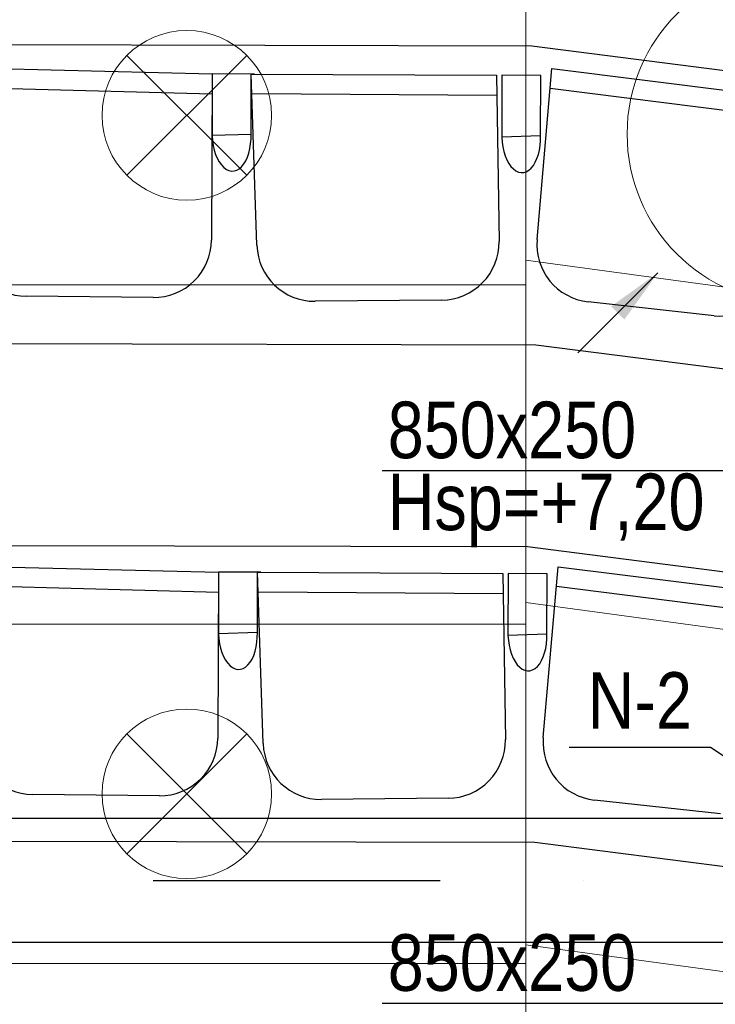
# Model space of a CAD drawing. Header units: millimetres. Extents: x -32221 to 212500, y 31663 to 93766.
# Tile 158 of 256: x 21954 to 23185, y 55641 to 57382. Entities that reach past the tile are written whole.
import ezdxf

# ---------------------------------------------------------------- set-up
doc = ezdxf.new("R2010")
doc.units = ezdxf.units.MM
doc.linetypes.add('DASHDOTX2', pattern=[50.8, 25.4, -12.7, 0, -12.7])
for name, color, linetype in [('FLUID-N', 7, 'Continuous'), ('FLUID-N-100-NUM', 7, 'Continuous'), ('FLUID-W-100-ARRGR', 7, 'Continuous'), ('osie', 250, 'Continuous'), ('Sciany', 250, 'Continuous'), ('Wyposazenie', 250, 'Continuous')]:
    doc.layers.add(name, color=color, linetype=linetype)
for name, color, linetype, lineweight in [('kasetony', 42, 'Continuous', 5), ('lampy', 30, 'Continuous', 9), ('Wywiewniki', 1, 'Continuous', 20)]:
    doc.layers.add(name, color=color, linetype=linetype, lineweight=lineweight)
doc.styles.add('FDBES', font='simplex.shx')
doc.styles.get("Standard").update_dxf_attribs({"font": 'ARIALN.TTF'})
doc.dimstyles.new('FDBES', dxfattribs={"dimscale": 50, "dimtxt": 4, "dimasz": 2.5, "dimexe": 0.8, "dimexo": 2, "dimgap": 1, "dimtad": 1, "dimdsep": 46, "dimtxsty": 'FDBES', "dimcen": 2.5, "dimclrd": 4, "dimclre": 5, "dimadec": 0, "dimazin": 0, "dimtfac": 1, "dimtmove": 0, "dimatfit": 3, "dimfxl": 1, "dimarcsym": 0})

# ---------------------------------------------------------------- blocks, each defined once
blk = doc.blocks.new('*U2963')
at = {"color": 6}
blk.add_line((-540.3, 352.3), (-790.3, 352.3), dxfattribs=at)
blk.add_line((-540.3, 352.3), (-790.3, 352.3), dxfattribs=at)
blk.add_line((-540.3, 352.3), (-790.3, 352.3), dxfattribs=at)
blk.add_line((-540.3, 352.3), (-790.3, 352.3), dxfattribs=at)
blk.add_line((-540.3, 352.3), (-790.3, 352.3), dxfattribs=at)
blk.add_line((-540.3, 352.3), (-790.3, 352.3), dxfattribs=at)
blk.add_line((-540.3, 352.3), (-790.3, 352.3), dxfattribs=at)
blk.add_line((-540.3, 352.3), (-790.3, 352.3), dxfattribs=at)
blk.add_line((-540.3, 352.3), (-790.3, 352.3), dxfattribs=at)
blk.add_line((-540.3, 352.3), (-790.3, 352.3), dxfattribs=at)
blk.add_line((-540.3, 352.3), (-790.3, 352.3), dxfattribs=at)
blk.add_line((-540.3, 352.3), (-790.3, 352.3), dxfattribs=at)
blk.add_line((-540.3, 352.3), (-790.3, 352.3), dxfattribs=at)
blk.add_line((-540.3, 352.3), (-790.3, 352.3), dxfattribs=at)
blk.add_line((-540.3, 352.3), (-790.3, 352.3), dxfattribs=at)
blk.add_line((-540.3, 352.3), (-790.3, 352.3), dxfattribs=at)
blk.add_line((-540.3, 352.3), (-790.3, 352.3), dxfattribs=at)
blk.add_line((-540.3, 352.3), (-790.3, 352.3), dxfattribs=at)
blk.add_line((-540.3, 352.3), (-790.3, 352.3), dxfattribs=at)
blk.add_line((-540.3, 352.3), (-790.3, 352.3), dxfattribs=at)
blk.add_line((-540.3, 352.3), (-790.3, 352.3), dxfattribs=at)
blk.add_line((-540.3, 352.3), (-790.3, 352.3), dxfattribs=at)
blk.add_line((-540.3, 352.3), (-790.3, 352.3), dxfattribs=at)
blk.add_line((-540.3, 352.3), (-790.3, 352.3), dxfattribs=at)
blk.add_line((-540.3, 352.3), (-790.3, 352.3), dxfattribs=at)
at = {"color": 0, "insert": (-665.3, 352.3), "char_height": 100, "attachment_point": 5}
blk.add_mtext('N-2\\P ', dxfattribs=at)
blk.add_mtext('N-2\\P ', dxfattribs=at)
blk.add_mtext('N-2\\P ', dxfattribs=at)
blk.add_mtext('N-2\\P ', dxfattribs=at)
blk.add_mtext('N-2\\P ', dxfattribs=at)
blk.add_mtext('N-2\\P ', dxfattribs=at)
blk.add_mtext('N-2\\P ', dxfattribs=at)
blk.add_mtext('N-2\\P ', dxfattribs=at)
blk.add_mtext('N-2\\P ', dxfattribs=at)
blk.add_mtext('N-2\\P ', dxfattribs=at)
blk.add_mtext('N-2\\P ', dxfattribs=at)
blk.add_mtext('N-2\\P ', dxfattribs=at)
blk.add_mtext('N-2\\P ', dxfattribs=at)
blk.add_mtext('N-2\\P ', dxfattribs=at)
blk.add_mtext('N-2\\P ', dxfattribs=at)
blk.add_mtext('N-2\\P ', dxfattribs=at)
blk.add_mtext('N-2\\P ', dxfattribs=at)
blk.add_mtext('N-2\\P ', dxfattribs=at)
blk.add_mtext('N-2\\P ', dxfattribs=at)
blk.add_mtext('N-2\\P ', dxfattribs=at)
blk.add_mtext('N-2\\P ', dxfattribs=at)
blk.add_mtext('N-2\\P ', dxfattribs=at)
blk.add_mtext('N-2\\P ', dxfattribs=at)
blk.add_mtext('N-2\\P ', dxfattribs=at)
blk.add_mtext('N-2\\P ', dxfattribs=at)
blk.add_leader([(0, 0), (-540.3, 352.3)], dimstyle='FDBES', override={"dimscale": 25, "dimclrd": 256, "dimclre": 256})
blk.add_leader([(0, 0), (-540.3, 352.3)], dimstyle='FDBES', override={"dimscale": 25, "dimclrd": 256, "dimclre": 256})
blk.add_leader([(0, 0), (-540.3, 352.3)], dimstyle='FDBES', override={"dimscale": 25, "dimclrd": 256, "dimclre": 256})
blk.add_leader([(0, 0), (-540.3, 352.3)], dimstyle='FDBES', override={"dimscale": 25, "dimclrd": 256, "dimclre": 256})
blk.add_leader([(0, 0), (-540.3, 352.3)], dimstyle='FDBES', override={"dimscale": 25, "dimclrd": 256, "dimclre": 256})
blk.add_leader([(0, 0), (-540.3, 352.3)], dimstyle='FDBES', override={"dimscale": 25, "dimclrd": 256, "dimclre": 256})
blk.add_leader([(0, 0), (-540.3, 352.3)], dimstyle='FDBES', override={"dimscale": 25, "dimclrd": 256, "dimclre": 256})
blk.add_leader([(0, 0), (-540.3, 352.3)], dimstyle='FDBES', override={"dimscale": 25, "dimclrd": 256, "dimclre": 256})
blk.add_leader([(0, 0), (-540.3, 352.3)], dimstyle='FDBES', override={"dimscale": 25, "dimclrd": 256, "dimclre": 256})
blk.add_leader([(0, 0), (-540.3, 352.3)], dimstyle='FDBES', override={"dimscale": 25, "dimclrd": 256, "dimclre": 256})
blk.add_leader([(0, 0), (-540.3, 352.3)], dimstyle='FDBES', override={"dimscale": 25, "dimclrd": 256, "dimclre": 256})
blk.add_leader([(0, 0), (-540.3, 352.3)], dimstyle='FDBES', override={"dimscale": 25, "dimclrd": 256, "dimclre": 256})
blk.add_leader([(0, 0), (-540.3, 352.3)], dimstyle='FDBES', override={"dimscale": 25, "dimclrd": 256, "dimclre": 256})
blk.add_leader([(0, 0), (-540.3, 352.3)], dimstyle='FDBES', override={"dimscale": 25, "dimclrd": 256, "dimclre": 256})
blk.add_leader([(0, 0), (-540.3, 352.3)], dimstyle='FDBES', override={"dimscale": 25, "dimclrd": 256, "dimclre": 256})
blk.add_leader([(0, 0), (-540.3, 352.3)], dimstyle='FDBES', override={"dimscale": 25, "dimclrd": 256, "dimclre": 256})
blk.add_leader([(0, 0), (-540.3, 352.3)], dimstyle='FDBES', override={"dimscale": 25, "dimclrd": 256, "dimclre": 256})
blk.add_leader([(0, 0), (-540.3, 352.3)], dimstyle='FDBES', override={"dimscale": 25, "dimclrd": 256, "dimclre": 256})
blk.add_leader([(0, 0), (-540.3, 352.3)], dimstyle='FDBES', override={"dimscale": 25, "dimclrd": 256, "dimclre": 256})
blk.add_leader([(0, 0), (-540.3, 352.3)], dimstyle='FDBES', override={"dimscale": 25, "dimclrd": 256, "dimclre": 256})
blk.add_leader([(0, 0), (-540.3, 352.3)], dimstyle='FDBES', override={"dimscale": 25, "dimclrd": 256, "dimclre": 256})
blk.add_leader([(0, 0), (-540.3, 352.3)], dimstyle='FDBES', override={"dimscale": 25, "dimclrd": 256, "dimclre": 256})
blk.add_leader([(0, 0), (-540.3, 352.3)], dimstyle='FDBES', override={"dimscale": 25, "dimclrd": 256, "dimclre": 256})
blk.add_leader([(0, 0), (-540.3, 352.3)], dimstyle='FDBES', override={"dimscale": 25, "dimclrd": 256, "dimclre": 256})
blk.add_leader([(0, 0), (-540.3, 352.3)], dimstyle='FDBES', override={"dimscale": 25, "dimclrd": 256, "dimclre": 256})
blk = doc.blocks.new('*U4418')
at = {"color": 0}
blk.add_leader([(0, 0), (-141.4, 141.4)], dimstyle='FDBES', override={"dimscale": 40, "dimclrd": 0}, dxfattribs=at)

msp = doc.modelspace()

# ---------------------------------------------------------------- linework, layer by layer
at = {"layer": 'FLUID-N'}
for p, q in [((23291.977, 56584.311, 7327.5), (22595.824, 56584.311, 7327.5)), ((23291.977, 55642.257, 7327.5), (22595.824, 55642.257, 7327.5))]:
    msp.add_line(p, q, dxfattribs=at)
at = {"layer": 'kasetony'}
for p, q in [((22850.147, 56912.853), (22850.147, 57512.853)), ((22850.147, 56956.581), (23958.872, 56806.582)), ((23958.872, 56806.582), (22850.147, 56956.581)), ((21650.147, 56912.853), (22850.147, 56912.853)), ((22850.147, 56912.853), (21650.147, 56912.853)), ((22850.147, 56312.853), (22850.147, 56912.853)), ((23878.432, 56211.999), (22850.147, 56351.115)), ((22850.147, 56351.115), (23878.432, 56211.999)), ((23878.432, 56211.999), (22850.147, 56351.115)), ((21650.147, 56312.853), (22850.147, 56312.853)), ((22850.147, 56312.853), (21650.147, 56312.853)), ((22850.147, 55712.853), (22850.147, 56312.853)), ((22850.147, 55745.649), (23797.991, 55617.416)), ((23797.991, 55617.416), (22850.147, 55745.649)), ((21650.147, 55712.853), (22850.147, 55712.853)), ((22850.147, 55712.853), (21650.147, 55712.853)), ((22850.147, 55112.853), (22850.147, 55712.853))]:
    msp.add_line(p, q, dxfattribs=at)
at = {"layer": 'lampy'}
for p, q in [((22144.081, 57318.919), (22356.213, 57106.787)), ((22356.213, 57318.919), (22144.081, 57106.787)), ((22144.081, 56118.919), (22356.213, 55906.787)), ((22356.213, 56118.919), (22144.081, 55906.787))]:
    msp.add_line(p, q, dxfattribs=at)
for centre in [(22250.147, 57212.853), (22250.147, 56012.853)]:
    msp.add_circle(centre, 150, dxfattribs=at)
at = {"layer": 'osie'}
for p, q in [((16094.26, 55969.721), (26326.281, 55969.721)), ((26296.574, 55749.721), (16093.86, 55749.721))]:
    msp.add_line(p, q, dxfattribs=at)
at = {"layer": 'osie', "linetype": 'DASHDOTX2', "ltscale": 20}
msp.add_line((16094.06, 55859.721), (26311.428, 55859.721), dxfattribs=at)
at = {"layer": 'Sciany'}
for p, q in [((22860.697, 57335.192), (16190.942, 57350.908)), ((26548.569, 56865.554), (22860.697, 57335.192)), ((22852.799, 56449.492), (16190.059, 56465.185)), ((26471.187, 55988.702), (22852.799, 56449.492))]:
    msp.add_line(p, q, dxfattribs=at)
at = {"layer": 'Wyposazenie'}
for p, q in [((21861.218, 57296.751), (22295.112, 57286.208)), ((22869.75, 56993.534), (22896, 57295.433)), ((22896, 57295.433), (23326.685, 57241.715)), ((22295.112, 57286.208), (22293.762, 56992.361)), ((22295.112, 57286.208), (22294.958, 57177.5)), ((22295.112, 57286.208), (22294.958, 57177.5)), ((22364.28, 57285.859), (22295.112, 57286.208)), ((22369.941, 57285.83), (22295.112, 57286.208)), ((22363.744, 57179.723), (22364.28, 57285.859)), ((22363.744, 57179.723), (22364.28, 57285.859)), ((22364.28, 57285.859), (22798.296, 57283.667)), ((22374.067, 56982.979), (22364.28, 57285.859)), ((22798.296, 57283.667), (22802.6, 56989.848)), ((22807.362, 57283.621), (22807.207, 57174.913)), ((22876.529, 57283.272), (22807.362, 57283.621)), ((22875.993, 57177.136), (22876.529, 57283.272)), ((21861.835, 57262.311), (22294.95, 57250.844)), ((22893.183, 57261.102), (23323.001, 57206.543)), ((22365.559, 57251.436), (22798.814, 57248.306)), ((22294.958, 57177.5), (22363.744, 57179.723)), ((22294.958, 57177.5), (22363.744, 57179.723)), ((22807.207, 57174.913), (22875.993, 57177.136)), ((22190.508, 56890.604), (21966.375, 56892.848)), ((22701.324, 56886.123), (22477.189, 56884.054)), ((23183.189, 56858.501), (22960.395, 56883.063)), ((22867.77, 56806.447), (17665.359, 56818.7)), ((24898.313, 56547.864), (22867.77, 56806.447)), ((21872.38, 56415.547), (22306.274, 56405.004)), ((22306.274, 56405.004), (22304.923, 56111.157)), ((22306.274, 56405.004), (22306.119, 56296.296)), ((22306.274, 56405.004), (22306.119, 56296.296)), ((22375.441, 56404.655), (22306.274, 56405.004)), ((22381.102, 56404.626), (22306.274, 56405.004)), ((22374.905, 56298.519), (22375.441, 56404.655)), ((22374.905, 56298.519), (22375.441, 56404.655)), ((22375.441, 56404.655), (22809.458, 56402.463)), ((22385.229, 56101.775), (22375.441, 56404.655)), ((22880.912, 56112.331), (22907.162, 56414.229)), ((22907.162, 56414.229), (23337.847, 56360.511)), ((22809.458, 56402.463), (22813.762, 56108.644)), ((22818.523, 56402.417), (22818.369, 56293.709)), ((22887.691, 56402.068), (22818.523, 56402.417)), ((22887.155, 56295.932), (22887.691, 56402.068)), ((21872.997, 56381.107), (22306.111, 56369.641)), ((22376.721, 56370.233), (22809.976, 56367.103)), ((22904.345, 56379.899), (23334.162, 56325.34)), ((22306.119, 56296.296), (22374.905, 56298.519)), ((22306.119, 56296.296), (22374.905, 56298.519)), ((22818.369, 56293.709), (22887.155, 56295.932)), ((22201.669, 56009.401), (21977.537, 56011.644)), ((22712.485, 56004.92), (22488.351, 56002.85)), ((23194.351, 55977.297), (22971.556, 56001.859)), ((22865.698, 55926.539), (17667.575, 55938.782)), ((24887.067, 55669.124), (22865.698, 55926.539))]:
    msp.add_line(p, q, dxfattribs=at)
for centre, start, end in [((21967.398, 56995.074), 180.748252, 269.42646), ((22191.531, 56992.831), 269.42646, 359.736681), ((22476.245, 56986.281), 181.850846, 270.529054), ((22700.38, 56988.351), 270.529054, 0.839276), ((22971.597, 56984.678), 175.030611, 263.708819), ((23194.392, 56960.116), 263.708819, 354.01904), ((21978.56, 56113.871), 180.748252, 269.42646), ((22202.693, 56111.627), 269.42646, 359.736681), ((22711.541, 56107.147), 270.529054, 0.839276), ((22982.759, 56103.475), 175.030611, 263.708819), ((22487.407, 56105.077), 181.850846, 270.529054)]:
    msp.add_arc(centre, 102.232, start, end, dxfattribs=at)
for centre in [(22329.351, 57178.611), (22329.351, 57178.611), (22841.6, 57176.024), (22340.512, 56297.408), (22340.512, 56297.408), (22852.762, 56294.821)]:
    msp.add_ellipse(centre, major_axis=(-2.082, 64.439), ratio=0.53373009, start_param=1.44454642, end_param=4.71238898, dxfattribs=at)
at = {"layer": 'Wywiewniki'}
msp.add_circle((23329.15, 57179.908), 300, dxfattribs=at)

# ---------------------------------------------------------------- block references
at = {"layer": 'FLUID-N-100-NUM', "linetype": 'ByBlock'}
msp.add_blockref('*U2963', (23716.977, 55742.257, 7327.5), dxfattribs=at)
at = {"layer": 'FLUID-W-100-ARRGR', "rotation": 89.99999999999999}
msp.add_blockref('*U4418', (23083.439, 56934.138, 6603), dxfattribs=at)

# ---------------------------------------------------------------- texts
at = {"layer": 'FLUID-N', "char_height": 100, "width": 565.80197, "attachment_point": 1}
for s, insert in [('850x250', (22605.613, 56706.468)), ('Hsp=+7,20', (22605.613, 56579.212)), ('850x250', (22605.613, 55764.413))]:
    msp.add_mtext(s, dxfattribs=dict(at, insert=insert))

doc.saveas('drawing.dxf')
